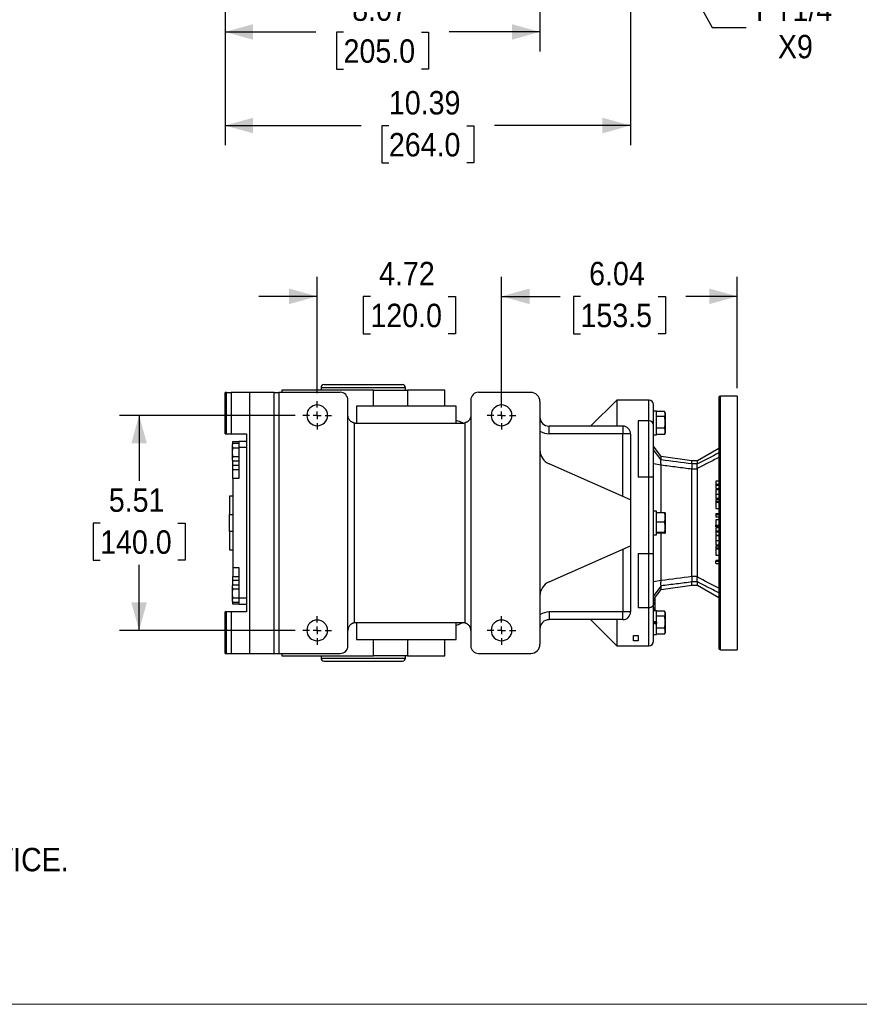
# Model space of a CAD drawing. Header units: inches. Extents: x 0 to 68, y 0 to 44.
# Tile 3 of 18: x 27.2 to 48.7, y 0 to 25.2. Entities that reach past the tile are written whole.
import ezdxf

# ---------------------------------------------------------------- set-up
doc = ezdxf.new("R2010")
doc.units = ezdxf.units.IN
doc.header["$LTSCALE"] = 4
doc.header["$MEASUREMENT"] = 0
doc.linetypes.add('SLD-Center', pattern=[0.75, 0.6, -0.05, 0.05, -0.05])
doc.linetypes.add('SLD-Solid', pattern=[0])
doc.layers.add('CENTER', color=40, linetype='SLD-Center')
doc.layers.add('SLD-DEFPOINTS', color=7, linetype='Continuous')
doc.layers.add('DIMENSIONS', color=140, linetype='SLD-Solid', lineweight=25)
doc.layers.add('TEXT', color=140, linetype='SLD-Solid', lineweight=25)
doc.styles.add('SLDTEXTSTYLE0', font='GOTHIC.TTF', dxfattribs={"width": 0.913})
doc.dimstyles.new('SLDDIMSTYLE0', dxfattribs={"dimtxt": 0.6, "dimasz": 0.72, "dimexe": 0, "dimexo": 0.0625, "dimgap": 0.15, "dimtad": 0, "dimtih": 1, "dimtoh": 1, "dimrnd": 1e-09, "dimzin": 12, "dimdsep": 46, "dimtxsty": 'SLDTEXTSTYLE0', "dimsah": 1, "dimcen": 0.09, "dimadec": 0, "dimazin": 3, "dimtfac": 1, "dimtofl": 0, "dimtmove": 0, "dimatfit": 3, "dimfxl": 0, "dimfrac": 2, "dimtolj": 1, "dimtzin": 12, "dimarcsym": 0})
doc.dimstyles.new('SLDDIMSTYLE3', dxfattribs={"dimtxt": 0.6, "dimasz": 0.72, "dimexe": 0, "dimexo": 0.0625, "dimgap": 0.15, "dimtad": 0, "dimtih": 1, "dimtoh": 1, "dimrnd": 1e-09, "dimzin": 12, "dimdsep": 46, "dimtxsty": 'SLDTEXTSTYLE0', "dimsah": 1, "dimcen": 0.09, "dimadec": 0, "dimazin": 3, "dimtfac": 1, "dimtmove": 0, "dimatfit": 0, "dimfxl": 0, "dimfrac": 2, "dimtolj": 1, "dimtzin": 12, "dimarcsym": 0})
doc.dimstyles.new('SLDDIMSTYLE5', dxfattribs={"dimtxt": 0.6, "dimasz": 0.72, "dimexe": 0, "dimexo": 0.0625, "dimgap": 0.15, "dimtad": 0, "dimtih": 1, "dimtoh": 1, "dimrnd": 1e-09, "dimzin": 12, "dimdsep": 46, "dimtxsty": 'SLDTEXTSTYLE0', "dimsah": 1, "dimcen": 0, "dimadec": 0, "dimazin": 3, "dimtfac": 1, "dimtofl": 0, "dimtmove": 0, "dimatfit": 3, "dimfxl": 0, "dimfrac": 2, "dimtolj": 1, "dimtzin": 12, "dimarcsym": 0})

# ---------------------------------------------------------------- blocks, each defined once
blk = doc.blocks.new('Block2')
at = {"color": 7, "linetype": 'SLD-Solid', "lineweight": 18}
blk.add_line((68, 0), (0, 0), dxfattribs=at)
blk = doc.blocks.new('SW_NOTE_0')
at = {"layer": 'TEXT', "color": 0, "char_height": 0.6, "attachment_point": 1, "style": 'SLDTEXTSTYLE0'}
for s, insert in [('NOTES:', (0, 0.766)), ('  1. DIMENSIONS CAN BE CHANGED BY MANUFACTURER WITHOUT NOTICE.', (0, -0.785)), ('  2. DIMENSIONS DO NOT IMPLY TOLERANCE.', (0, -2.337))]:
    blk.add_mtext(s, dxfattribs=dict(at, insert=insert))
blk = doc.blocks.new('_D_10')
at = {"layer": 'DIMENSIONS'}
for p, q in [((32.448, 30.117), (32.448, 29.583)), ((32.448, 29.083), (32.448, 24.423)), ((40.519, 29.133), (40.519, 24.423)), ((32.448, 24.923), (34.777, 24.923)), ((35.486, 24.919), (35.303, 24.919)), ((35.303, 24.919), (35.303, 23.966)), ((37.481, 24.919), (37.664, 24.919)), ((37.664, 24.919), (37.664, 23.966)), ((40.519, 24.923), (38.19, 24.923)), ((35.303, 23.966), (35.486, 23.966)), ((37.664, 23.966), (37.481, 23.966))]:
    blk.add_line(p, q, dxfattribs=at)
for points in [[(32.448, 24.923), (33.168, 24.723), (33.168, 25.123)], [(40.519, 24.923), (39.799, 25.123), (39.799, 24.723)]]:
    blk.add_solid(points, dxfattribs=at)
at = {"layer": 'DIMENSIONS', "char_height": 0.6, "attachment_point": 1, "style": 'SLDTEXTSTYLE0'}
for s, insert in [('8.07', (35.708, 25.807)), ('205.0', (35.486, 24.733))]:
    blk.add_mtext(s, dxfattribs=dict(at, insert=insert))
blk = doc.blocks.new('_D_11')
at = {"layer": 'DIMENSIONS'}
for p, q in [((32.448, 30.117), (32.448, 29.583)), ((42.842, 29.527), (42.842, 29.07)), ((32.448, 29.083), (32.448, 22.024)), ((42.842, 28.57), (42.842, 22.024)), ((32.448, 22.524), (35.939, 22.524)), ((36.648, 22.519), (36.465, 22.519)), ((36.465, 22.519), (36.465, 21.567)), ((38.643, 22.519), (38.825, 22.519)), ((38.825, 22.519), (38.825, 21.567)), ((42.842, 22.524), (39.352, 22.524)), ((36.465, 21.567), (36.648, 21.567)), ((38.825, 21.567), (38.643, 21.567))]:
    blk.add_line(p, q, dxfattribs=at)
for points in [[(32.448, 22.524), (33.168, 22.324), (33.168, 22.724)], [(42.842, 22.524), (42.122, 22.724), (42.122, 22.324)]]:
    blk.add_solid(points, dxfattribs=at)
at = {"layer": 'DIMENSIONS', "char_height": 0.6, "attachment_point": 1, "style": 'SLDTEXTSTYLE0'}
for s, insert in [('10.39', (36.648, 23.408)), ('264.0', (36.648, 22.333))]:
    blk.add_mtext(s, dxfattribs=dict(at, insert=insert))
blk = doc.blocks.new('_D_14')
at = {"layer": 'DIMENSIONS'}
for p, q in [((42.126, 30.117), (44.934, 25.033)), ((44.934, 25.033), (45.809, 25.033))]:
    blk.add_line(p, q, dxfattribs=at)
blk.add_solid([(42.126, 30.117), (42.299, 29.39), (42.649, 29.584)], dxfattribs=at)
at = {"layer": 'DIMENSIONS', "char_height": 0.6, "attachment_point": 1, "style": 'SLDTEXTSTYLE0'}
for s, insert in [('PT1/4', (46.059, 25.799)), ('X9', (46.619, 24.847))]:
    blk.add_mtext(s, dxfattribs=dict(at, insert=insert))
blk = doc.blocks.new('_D_21')
at = {"layer": 'DIMENSIONS'}
for p, q in [((34.81, 15.661), (34.81, 18.646)), ((39.535, 15.661), (39.535, 18.646)), ((34.81, 18.146), (33.31, 18.146)), ((36.175, 18.142), (35.992, 18.142)), ((35.992, 18.142), (35.992, 17.189)), ((38.17, 18.142), (38.353, 18.142)), ((38.353, 18.142), (38.353, 17.189)), ((39.535, 18.146), (41.035, 18.146)), ((35.992, 17.189), (36.175, 17.189)), ((38.353, 17.189), (38.17, 17.189))]:
    blk.add_line(p, q, dxfattribs=at)
for points in [[(34.81, 18.146), (34.09, 18.346), (34.09, 17.946)], [(39.535, 18.146), (40.255, 17.946), (40.255, 18.346)]]:
    blk.add_solid(points, dxfattribs=at)
at = {"layer": 'DIMENSIONS', "char_height": 0.6, "attachment_point": 1, "style": 'SLDTEXTSTYLE0'}
for s, insert in [('4.72', (36.397, 19.03)), ('120.0', (36.175, 17.956))]:
    blk.add_mtext(s, dxfattribs=dict(at, insert=insert))
blk = doc.blocks.new('_D_22')
at = {"layer": 'DIMENSIONS'}
for p, q in [((39.535, 15.295), (39.535, 18.646)), ((45.578, 15.789), (45.578, 18.646)), ((39.535, 18.146), (40.85, 18.146)), ((41.559, 18.142), (41.376, 18.142)), ((41.376, 18.142), (41.376, 17.189)), ((43.554, 18.142), (43.737, 18.142)), ((43.737, 18.142), (43.737, 17.189)), ((45.578, 18.146), (44.263, 18.146)), ((41.376, 17.189), (41.559, 17.189)), ((43.737, 17.189), (43.554, 17.189))]:
    blk.add_line(p, q, dxfattribs=at)
for points in [[(39.535, 18.146), (40.255, 17.946), (40.255, 18.346)], [(45.578, 18.146), (44.858, 18.346), (44.858, 17.946)]]:
    blk.add_solid(points, dxfattribs=at)
at = {"layer": 'DIMENSIONS', "char_height": 0.6, "attachment_point": 1, "style": 'SLDTEXTSTYLE0'}
for s, insert in [('6.04', (41.781, 19.03)), ('153.5', (41.559, 17.956))]:
    blk.add_mtext(s, dxfattribs=dict(at, insert=insert))
blk = doc.blocks.new('_D_23')
at = {"layer": 'DIMENSIONS'}
for p, q in [((34.245, 15.095), (29.745, 15.095)), ((30.245, 15.095), (30.245, 13.418)), ((29.247, 12.334), (29.064, 12.334)), ((29.064, 12.334), (29.064, 11.382)), ((31.242, 12.334), (31.425, 12.334)), ((31.425, 12.334), (31.425, 11.382)), ((29.064, 11.382), (29.247, 11.382)), ((31.425, 11.382), (31.242, 11.382)), ((30.245, 9.583), (30.245, 11.26)), ((34.245, 9.583), (29.745, 9.583))]:
    blk.add_line(p, q, dxfattribs=at)
for points in [[(30.245, 15.095), (30.045, 14.375), (30.445, 14.375)], [(30.245, 9.583), (30.445, 10.303), (30.045, 10.303)]]:
    blk.add_solid(points, dxfattribs=at)
at = {"layer": 'DIMENSIONS', "char_height": 0.6, "attachment_point": 1, "style": 'SLDTEXTSTYLE0'}
for s, insert in [('5.51', (29.469, 13.223)), ('140.0', (29.247, 12.148))]:
    blk.add_mtext(s, dxfattribs=dict(at, insert=insert))
blk = doc.blocks.new('SW_CENTERMARKSYMBOL_5')
at = {"layer": 'CENTER', "color": 0}
for p, q in [((0, 0.2), (0, 0.366)), ((-0.2, 0), (-0.366, 0)), ((0, 0), (-0.1, 0)), ((0, 0), (0, 0.1)), ((0, 0), (0, -0.1)), ((0, 0), (0.1, 0)), ((0.2, 0), (0.366, 0)), ((0, -0.2), (0, -0.366))]:
    blk.add_line(p, q, dxfattribs=at)
blk = doc.blocks.new('SW_CENTERMARKSYMBOL_6')
at = {"layer": 'CENTER', "color": 0}
for p, q in [((0, 0.2), (0, 0.366)), ((-0.2, 0), (-0.366, 0)), ((0, 0), (-0.1, 0)), ((0, 0), (0, 0.1)), ((0, 0), (0, -0.1)), ((0, 0), (0.1, 0)), ((0.2, 0), (0.366, 0)), ((0, -0.2), (0, -0.366))]:
    blk.add_line(p, q, dxfattribs=at)
blk = doc.blocks.new('SW_CENTERMARKSYMBOL_7')
at = {"layer": 'CENTER', "color": 0}
for p, q in [((0, 0.2), (0, 0.366)), ((-0.2, 0), (-0.366, 0)), ((0, 0), (-0.1, 0)), ((0, 0), (0, 0.1)), ((0, 0), (0, -0.1)), ((0, 0), (0.1, 0)), ((0.2, 0), (0.366, 0)), ((0, -0.2), (0, -0.366))]:
    blk.add_line(p, q, dxfattribs=at)
blk = doc.blocks.new('SW_CENTERMARKSYMBOL_8')
at = {"layer": 'CENTER', "color": 0}
for p, q in [((0, 0.2), (0, 0.366)), ((-0.2, 0), (-0.366, 0)), ((0, 0), (-0.1, 0)), ((0, 0), (0, 0.1)), ((0, 0), (0, -0.1)), ((0, 0), (0.1, 0)), ((0.2, 0), (0.366, 0)), ((0, -0.2), (0, -0.366))]:
    blk.add_line(p, q, dxfattribs=at)

msp = doc.modelspace()

# ---------------------------------------------------------------- linework, layer by layer
for p, q in [((32.448, 14.622), (32.448, 15.685)), ((32.488, 15.685), (32.448, 15.685)), ((32.488, 14.622), (32.488, 15.685)), ((32.488, 15.685), (32.606, 15.685)), ((32.606, 15.685), (32.606, 14.622)), ((33.078, 15.685), (32.606, 15.685)), ((33.078, 15.685), (33.078, 8.993)), ((33.708, 15.685), (33.078, 15.685)), ((33.708, 8.993), (33.708, 15.685)), ((33.708, 15.685), (33.826, 15.685)), ((33.826, 15.685), (33.826, 8.993)), ((35.401, 15.685), (33.826, 15.685)), ((33.905, 15.744), (33.905, 15.685)), ((36.254, 15.744), (33.905, 15.744)), ((34.909, 15.804), (34.909, 15.744)), ((37.074, 15.804), (34.909, 15.804)), ((36.254, 15.331), (36.254, 15.744)), ((36.254, 15.744), (37.121, 15.744)), ((37.074, 15.744), (37.074, 15.804)), ((37.121, 15.744), (37.121, 15.331)), ((38.078, 15.744), (37.121, 15.744)), ((38.078, 15.331), (38.078, 15.744)), ((40.283, 15.685), (38.944, 15.685)), ((35.598, 15.095), (35.598, 15.489)), ((38.747, 15.489), (38.747, 15.095)), ((40.519, 15.449), (40.519, 9.229)), ((42.488, 15.489), (41.818, 14.819)), ((43.314, 15.489), (42.488, 15.489)), ((42.488, 15.489), (42.488, 14.819)), ((43.314, 14.959), (43.314, 15.489)), ((45.578, 15.589), (45.145, 15.589)), ((45.145, 9.089), (45.145, 15.589)), ((45.578, 15.589), (45.578, 9.089)), ((35.816, 15.331), (35.816, 14.898)), ((38.375, 15.331), (35.816, 15.331)), ((38.375, 14.898), (38.375, 15.331)), ((43.511, 15.201), (43.433, 15.201)), ((43.511, 14.595), (43.511, 15.201)), ((43.714, 15.193), (43.511, 15.193)), ((43.735, 15.15), (43.719, 15.184)), ((43.735, 14.788), (43.735, 15.15)), ((35.598, 9.583), (35.598, 15.095)), ((35.755, 14.902), (35.755, 9.776)), ((35.795, 14.898), (38.551, 14.898)), ((38.59, 14.902), (38.59, 9.776)), ((38.747, 15.095), (38.747, 9.583)), ((43.314, 14.959), (43.039, 14.959)), ((43.039, 14.959), (43.039, 13.511)), ((43.314, 13.511), (43.314, 14.959)), ((43.714, 15.063), (43.511, 15.063)), ((42.645, 14.819), (40.755, 14.819)), ((40.755, 14.622), (40.755, 14.819)), ((42.645, 14.819), (42.645, 14.622)), ((43.714, 14.769), (43.511, 14.769)), ((43.719, 14.612), (43.735, 14.647)), ((43.735, 14.647), (43.735, 14.788)), ((32.448, 14.622), (32.488, 14.622)), ((32.488, 14.622), (32.606, 14.622)), ((32.606, 14.622), (32.999, 14.622)), ((32.645, 14.426), (32.803, 14.426)), ((32.645, 14.375), (32.645, 14.426)), ((32.999, 14.426), (32.803, 14.426)), ((32.803, 14.426), (32.803, 14.268)), ((32.999, 14.622), (32.999, 10.056)), ((42.645, 14.622), (40.755, 14.622)), ((42.645, 13.016), (42.645, 14.622)), ((42.842, 14.622), (42.645, 14.622)), ((42.842, 14.622), (42.842, 12.93)), ((43.433, 14.595), (43.511, 14.595)), ((43.714, 14.603), (43.511, 14.603)), ((43.717, 14.613), (43.714, 14.603)), ((32.646, 14.377), (32.63, 14.343)), ((32.63, 14.343), (32.63, 13.957)), ((32.803, 14.377), (32.646, 14.377)), ((32.646, 14.264), (32.803, 14.264)), ((32.803, 14.268), (32.803, 13.481)), ((32.999, 14.268), (32.803, 14.268)), ((43.627, 14.044), (43.433, 14.303)), ((43.627, 13.952), (43.433, 14.209)), ((45.106, 14.248), (44.555, 13.933)), ((32.63, 13.957), (32.644, 13.927)), ((32.63, 13.957), (32.646, 13.923)), ((32.645, 13.813), (32.645, 13.925)), ((32.803, 14.036), (32.646, 14.036)), ((32.803, 13.923), (32.646, 13.923)), ((44.417, 13.933), (43.627, 14.044)), ((43.627, 13.952), (43.627, 14.044)), ((44.555, 13.933), (44.417, 13.933)), ((44.417, 13.853), (44.417, 13.933)), ((44.555, 13.853), (44.555, 13.933)), ((32.803, 13.813), (32.645, 13.813)), ((32.645, 13.71), (32.645, 13.813)), ((32.645, 13.71), (32.803, 13.71)), ((32.645, 13.481), (32.645, 13.71)), ((42.842, 12.93), (40.754, 13.85)), ((43.627, 13.817), (43.433, 13.849)), ((44.417, 13.853), (44.417, 13.853)), ((44.555, 13.853), (44.417, 13.853)), ((44.417, 10.963), (44.417, 13.715)), ((44.555, 13.715), (44.417, 13.715)), ((44.555, 10.963), (44.555, 13.715)), ((32.803, 13.481), (32.645, 13.481)), ((32.645, 13.481), (32.645, 11.197)), ((43.314, 13.511), (43.039, 13.511)), ((43.314, 11.551), (43.314, 13.511)), ((45.106, 13.409), (45.027, 13.409)), ((45.027, 13.409), (45.027, 13.333)), ((45.027, 13.333), (45.106, 13.333)), ((45.027, 13.333), (45.027, 13.3)), ((45.106, 13.3), (45.027, 13.3)), ((45.027, 13.3), (45.027, 13.224)), ((45.027, 13.224), (45.106, 13.224)), ((45.027, 13.195), (45.106, 13.195)), ((32.645, 13.028), (32.566, 13.028)), ((32.566, 13.028), (32.566, 12.556)), ((42.842, 12.93), (42.842, 11.748)), ((45.027, 13.077), (45.106, 13.077)), ((45.027, 12.973), (45.106, 12.973)), ((45.106, 12.937), (45.027, 12.937)), ((45.027, 12.937), (45.027, 12.896)), ((45.027, 12.896), (45.106, 12.896)), ((45.027, 12.896), (45.027, 12.864)), ((43.511, 12.641), (43.433, 12.641)), ((43.511, 12.036), (43.511, 12.641)), ((45.106, 12.864), (45.027, 12.864)), ((45.027, 12.864), (45.027, 12.707)), ((45.027, 12.707), (45.106, 12.707)), ((32.566, 12.556), (32.645, 12.556)), ((32.566, 12.122), (32.566, 12.556)), ((43.511, 12.605), (43.714, 12.605)), ((43.714, 12.605), (43.73, 12.595)), ((43.735, 12.59), (43.732, 12.596)), ((43.735, 12.565), (43.735, 12.59)), ((43.735, 12.087), (43.735, 12.565)), ((45.027, 12.577), (45.106, 12.577)), ((45.027, 12.577), (45.027, 12.545)), ((45.106, 12.545), (45.027, 12.545)), ((45.027, 12.545), (45.027, 12.493)), ((45.027, 12.493), (45.106, 12.493)), ((45.106, 12.416), (45.027, 12.416)), ((45.027, 12.416), (45.027, 12.277)), ((32.645, 12.122), (32.566, 12.122)), ((32.566, 12.122), (32.566, 11.65)), ((43.714, 12.36), (43.511, 12.36)), ((45.027, 12.277), (45.106, 12.277)), ((45.027, 12.242), (45.027, 12.277)), ((45.106, 12.242), (45.027, 12.242)), ((45.106, 12.214), (45.027, 12.214)), ((45.027, 12.214), (45.027, 12.137)), ((45.027, 12.137), (45.106, 12.137)), ((45.027, 12.137), (45.027, 12.105)), ((43.433, 12.036), (43.511, 12.036)), ((43.714, 12.094), (43.511, 12.094)), ((43.714, 12.073), (43.511, 12.073)), ((43.732, 12.082), (43.735, 12.087)), ((45.106, 12.105), (45.027, 12.105)), ((45.027, 12.105), (45.027, 12.028)), ((45.027, 12.028), (45.106, 12.028)), ((45.106, 12.004), (45.027, 12.004)), ((45.027, 11.887), (45.106, 11.887)), ((32.566, 11.65), (32.645, 11.65)), ((40.754, 10.828), (42.842, 11.748)), ((42.645, 11.662), (42.645, 10.056)), ((42.842, 11.748), (42.842, 10.056)), ((45.027, 11.774), (45.106, 11.774)), ((45.106, 11.742), (45.027, 11.742)), ((45.027, 11.742), (45.027, 11.701)), ((45.027, 11.701), (45.106, 11.701)), ((45.027, 11.701), (45.027, 11.669)), ((45.106, 11.669), (45.027, 11.669)), ((45.027, 11.669), (45.027, 11.511)), ((43.039, 11.551), (43.314, 11.551)), ((43.039, 11.551), (43.039, 10.163)), ((43.314, 10.163), (43.314, 11.551)), ((45.027, 11.511), (45.106, 11.511)), ((45.027, 11.382), (45.106, 11.382)), ((45.027, 11.382), (45.027, 11.35)), ((32.645, 11.197), (32.803, 11.197)), ((32.645, 11.197), (32.645, 10.968)), ((32.803, 11.197), (32.803, 10.41)), ((45.106, 11.35), (45.027, 11.35)), ((45.027, 11.297), (45.027, 11.35)), ((45.027, 11.297), (45.106, 11.297)), ((32.645, 10.968), (32.803, 10.968)), ((32.645, 10.865), (32.645, 10.968)), ((32.803, 10.865), (32.645, 10.865)), ((32.645, 10.753), (32.645, 10.865)), ((43.627, 10.861), (43.433, 10.829)), ((44.417, 10.962), (44.417, 10.963)), ((44.555, 10.963), (44.417, 10.963)), ((32.646, 10.756), (32.63, 10.721)), ((32.63, 10.721), (32.63, 10.334)), ((32.646, 10.755), (32.803, 10.755)), ((32.803, 10.642), (32.646, 10.642)), ((43.627, 10.726), (43.433, 10.469)), ((43.433, 10.375), (43.628, 10.634)), ((43.627, 10.634), (44.417, 10.744)), ((44.555, 10.825), (44.417, 10.825)), ((44.417, 10.744), (44.417, 10.825)), ((44.417, 10.744), (44.555, 10.744)), ((44.555, 10.744), (44.555, 10.825)), ((44.555, 10.744), (45.106, 10.43)), ((32.803, 10.414), (32.646, 10.414)), ((32.803, 10.41), (32.803, 10.252)), ((32.999, 10.41), (32.803, 10.41)), ((43.472, 10.378), (43.435, 10.378)), ((43.472, 10.383), (43.472, 10.427)), ((32.63, 10.334), (32.646, 10.3)), ((32.63, 10.334), (32.645, 10.303)), ((32.645, 10.252), (32.645, 10.303)), ((32.803, 10.252), (32.645, 10.252)), ((32.803, 10.301), (32.646, 10.301)), ((32.803, 10.252), (32.999, 10.252)), ((43.314, 10.163), (43.039, 10.163)), ((43.314, 9.189), (43.314, 10.163)), ((43.472, 10.342), (43.433, 10.342)), ((43.472, 10.157), (43.433, 10.157)), ((43.472, 10.11), (43.433, 10.11)), ((43.472, 10.11), (43.472, 10.157)), ((43.472, 10.116), (43.472, 10.126)), ((43.472, 10.083), (43.472, 10.11)), ((32.448, 8.993), (32.448, 10.056)), ((32.488, 10.056), (32.448, 10.056)), ((32.488, 8.993), (32.488, 10.056)), ((32.606, 10.056), (32.488, 10.056)), ((32.606, 10.056), (32.606, 8.993)), ((32.999, 10.056), (32.606, 10.056)), ((42.645, 10.056), (40.755, 10.056)), ((40.755, 10.056), (40.755, 9.859)), ((42.645, 9.859), (40.755, 9.859)), ((41.818, 9.859), (42.488, 9.189)), ((42.488, 9.859), (42.488, 9.189)), ((42.645, 9.859), (42.645, 10.056)), ((42.842, 10.056), (42.645, 10.056)), ((43.511, 10.083), (43.433, 10.083)), ((43.511, 9.804), (43.511, 10.083)), ((43.714, 10.075), (43.511, 10.075)), ((43.714, 9.945), (43.511, 9.945)), ((43.735, 10.031), (43.719, 10.066)), ((43.735, 9.67), (43.735, 10.031)), ((38.551, 9.78), (35.795, 9.78)), ((35.816, 9.78), (35.816, 9.347)), ((38.375, 9.347), (38.375, 9.78)), ((43.511, 9.804), (43.433, 9.804)), ((43.433, 9.793), (43.511, 9.793)), ((43.433, 9.767), (43.511, 9.767)), ((43.511, 9.756), (43.433, 9.756)), ((43.511, 9.8), (43.511, 9.804)), ((43.511, 9.8), (43.511, 9.76)), ((43.511, 9.756), (43.511, 9.76)), ((43.511, 9.477), (43.511, 9.756)), ((43.511, 9.65), (43.714, 9.65)), ((43.735, 9.528), (43.735, 9.67)), ((35.598, 9.189), (35.598, 9.583)), ((35.816, 9.347), (38.375, 9.347)), ((36.254, 8.933), (36.254, 9.347)), ((37.121, 9.347), (37.121, 8.933)), ((38.078, 8.933), (38.078, 9.347)), ((38.747, 9.583), (38.747, 9.189)), ((42.921, 9.45), (43.039, 9.45)), ((42.921, 9.316), (42.921, 9.45)), ((43.039, 9.45), (43.039, 9.316)), ((43.433, 9.477), (43.511, 9.477)), ((43.714, 9.485), (43.511, 9.485)), ((43.717, 9.495), (43.714, 9.485)), ((43.719, 9.494), (43.735, 9.528)), ((42.488, 9.189), (43.314, 9.189)), ((43.039, 9.316), (42.921, 9.316)), ((45.145, 9.089), (45.578, 9.089)), ((32.448, 8.993), (32.488, 8.993)), ((32.488, 8.993), (32.606, 8.993)), ((32.606, 8.993), (33.078, 8.993)), ((33.078, 8.993), (33.708, 8.993)), ((33.708, 8.993), (33.826, 8.993)), ((33.826, 8.993), (35.401, 8.993)), ((33.905, 8.993), (33.905, 8.933)), ((33.905, 8.933), (36.254, 8.933)), ((34.909, 8.933), (34.909, 8.874)), ((34.909, 8.874), (37.074, 8.874)), ((37.121, 8.933), (36.254, 8.933)), ((37.074, 8.874), (37.074, 8.933)), ((37.121, 8.933), (38.078, 8.933)), ((38.944, 8.993), (40.283, 8.993))]:
    msp.add_line(p, q)
for centre, radius, start, end in [((34.988, 15.804), 0.0787, 90, 180), ((35.401, 15.489), 0.197, 0, 90), ((36.996, 15.804), 0.0787, 0, 90), ((38.944, 15.489), 0.197, 90, 180), ((40.283, 15.449), 0.236, 0, 90), ((43.314, 15.37), 0.118, 0, 90), ((45.145, 15.55), 0.0394, 90, 180), ((34.81, 15.095), 0.266, 0, 180), ((39.535, 15.095), 0.266, 0, 180), ((34.81, 15.095), 0.266, 180, 0), ((35.795, 15.095), 0.197, 258.463, 270), ((38.551, 15.095), 0.197, 270, 281.537), ((39.535, 15.095), 0.266, 180, 0), ((40.755, 15.056), 0.236, 180, 270), ((43.314, 14.841), 0.118, 0, 90), ((42.645, 14.622), 0.197, 0, 90), ((40.913, 14.21), 0.394, 180, 246.218), ((40.913, 10.468), 0.394, 113.782, 180), ((34.81, 9.583), 0.266, 0, 180), ((39.535, 9.583), 0.266, 0, 180), ((40.755, 9.622), 0.236, 90, 180), ((42.645, 10.056), 0.197, 270, 0), ((35.795, 9.583), 0.197, 90, 101.537), ((38.551, 9.583), 0.197, 78.463, 90), ((34.81, 9.583), 0.266, 180, 0), ((39.535, 9.583), 0.266, 180, 0), ((35.401, 9.189), 0.197, 270, 0), ((38.944, 9.189), 0.197, 180, 270), ((40.283, 9.229), 0.236, 270, 0), ((43.314, 9.307), 0.118, 270, 0), ((45.145, 9.128), 0.0394, 180, 270), ((34.988, 8.874), 0.0787, 180, 270), ((36.996, 8.874), 0.0787, 270, 0)]:
    msp.add_arc(centre, radius, start, end)
for points, knots in [([(35.992, 15.882), (35.725, 15.882), (35.47, 15.882), (35.093, 15.882), (34.988, 15.882), (34.988, 15.882)], [0, 0, 0, 0, 0.5, 0.5, 1, 1, 1, 1]), ([(36.996, 15.882), (36.996, 15.882), (36.89, 15.882), (36.513, 15.882), (36.258, 15.882), (35.992, 15.882)], [0, 0, 0, 0, 0.5, 0.5, 1, 1, 1, 1]), ([(45.106, 15.55), (45.106, 15.55), (45.106, 15.211), (45.106, 14.007), (45.106, 13.19), (45.106, 11.487), (45.106, 10.671), (45.106, 9.467), (45.106, 9.128), (45.106, 9.128)], [0, 0, 0, 0, 0.25, 0.25, 0.5, 0.5, 0.75, 0.75, 1, 1, 1, 1]), ([(43.714, 15.063), (43.716, 15.066), (43.718, 15.072), (43.722, 15.08), (43.725, 15.088), (43.729, 15.098), (43.732, 15.112), (43.733, 15.128), (43.732, 15.144), (43.728, 15.16), (43.722, 15.177), (43.717, 15.187), (43.714, 15.193)], [0, 0, 0, 0, 0.065626, 0.129314, 0.191102, 0.251029, 0.376936, 0.499881, 0.623047, 0.749331, 0.870833, 1, 1, 1, 1]), ([(35.755, 14.902), (35.753, 14.902), (35.749, 14.903), (35.742, 14.905), (35.736, 14.907), (35.729, 14.909), (35.722, 14.912), (35.716, 14.914), (35.709, 14.917), (35.703, 14.921), (35.697, 14.924), (35.69, 14.928), (35.677, 14.937), (35.656, 14.953), (35.635, 14.978), (35.618, 15.006), (35.608, 15.03), (35.603, 15.05), (35.6, 15.064), (35.598, 15.079), (35.598, 15.089), (35.598, 15.095)], [0, 0, 0, 0, 0.021254, 0.042718, 0.064426, 0.086413, 0.108711, 0.131351, 0.154362, 0.177774, 0.201612, 0.225903, 0.25067, 0.368023, 0.500447, 0.616051, 0.749676, 0.808388, 0.874542, 0.926744, 1, 1, 1, 1]), ([(38.55, 14.898), (38.547, 14.899), (38.514, 14.913), (38.456, 14.936), (38.393, 14.961), (38.375, 14.967)], [0, 0, 0, 0, 0.0689057, 0.7390027, 1, 1, 1, 1]), ([(38.747, 15.095), (38.747, 15.092), (38.747, 15.086), (38.747, 15.078), (38.746, 15.071), (38.745, 15.062), (38.743, 15.05), (38.737, 15.03), (38.727, 15.006), (38.711, 14.978), (38.689, 14.953), (38.667, 14.936), (38.65, 14.925), (38.638, 14.918), (38.626, 14.913), (38.614, 14.909), (38.602, 14.905), (38.594, 14.903), (38.59, 14.902)], [0, 0, 0, 0, 0.039288, 0.073298, 0.102031, 0.125487, 0.191636, 0.250358, 0.383982, 0.499596, 0.63202, 0.749383, 0.794415, 0.837914, 0.880039, 0.920965, 0.960884, 1, 1, 1, 1]), ([(43.714, 14.769), (43.716, 14.775), (43.718, 14.787), (43.722, 14.806), (43.725, 14.824), (43.729, 14.849), (43.732, 14.879), (43.733, 14.916), (43.732, 14.953), (43.728, 14.99), (43.722, 15.027), (43.717, 15.051), (43.714, 15.063)], [0, 0, 0, 0, 0.065885, 0.1298184, 0.191838, 0.2519851, 0.3785659, 0.5021915, 0.6246702, 0.7502725, 0.8713293, 1, 1, 1, 1]), ([(43.433, 13.502), (43.433, 13.822), (43.433, 14.163), (43.433, 14.687), (43.433, 14.841), (43.433, 14.841)], [0, 0, 0, 0, 0.5, 0.5, 1, 1, 1, 1]), ([(43.714, 14.603), (43.716, 14.607), (43.718, 14.614), (43.722, 14.624), (43.725, 14.635), (43.729, 14.648), (43.732, 14.665), (43.733, 14.686), (43.732, 14.707), (43.728, 14.727), (43.722, 14.748), (43.717, 14.762), (43.714, 14.769)], [0, 0, 0, 0, 0.065885, 0.129818, 0.191838, 0.251985, 0.378566, 0.502192, 0.62467, 0.750272, 0.871329, 1, 1, 1, 1]), ([(32.646, 14.377), (32.645, 14.375), (32.643, 14.37), (32.64, 14.363), (32.638, 14.356), (32.635, 14.346), (32.633, 14.335), (32.632, 14.32), (32.633, 14.307), (32.635, 14.293), (32.64, 14.278), (32.644, 14.269), (32.646, 14.264)], [0, 0, 0, 0, 0.065882, 0.129816, 0.191839, 0.251992, 0.378566, 0.502206, 0.618849, 0.74042, 0.867345, 1, 1, 1, 1]), ([(32.646, 14.264), (32.645, 14.259), (32.643, 14.249), (32.64, 14.235), (32.638, 14.221), (32.635, 14.202), (32.633, 14.178), (32.632, 14.15), (32.633, 14.122), (32.635, 14.093), (32.64, 14.065), (32.644, 14.046), (32.646, 14.036)], [0, 0, 0, 0, 0.06553, 0.129129, 0.190835, 0.250689, 0.376891, 0.500138, 0.623002, 0.748991, 0.870648, 1, 1, 1, 1]), ([(32.646, 14.036), (32.645, 14.034), (32.643, 14.029), (32.64, 14.022), (32.638, 14.015), (32.635, 14.005), (32.633, 13.994), (32.632, 13.98), (32.633, 13.966), (32.635, 13.952), (32.64, 13.937), (32.644, 13.928), (32.646, 13.923)], [0, 0, 0, 0, 0.065882, 0.129816, 0.191839, 0.251992, 0.378566, 0.502206, 0.618849, 0.74042, 0.867345, 1, 1, 1, 1]), ([(43.627, 13.817), (43.621, 13.852), (43.618, 13.885), (43.618, 13.934), (43.621, 13.949), (43.627, 13.952)], [0, 0, 0, 0, 0.5, 0.5, 1, 1, 1, 1]), ([(45.106, 14.016), (45.009, 13.966), (44.825, 13.871), (44.642, 13.776), (44.555, 13.731)], [0, 0, 0, 0, 0.524921, 1, 1, 1, 1]), ([(43.627, 12.605), (43.627, 12.763), (43.627, 13.168), (43.627, 13.571), (43.627, 13.817)], [0, 0, 0, 0, 0.390721, 1, 1, 1, 1]), ([(44.417, 13.716), (44.286, 13.733), (44.023, 13.767), (43.759, 13.8), (43.627, 13.817)], [0, 0, 0, 0, 0.4982974, 1, 1, 1, 1]), ([(44.417, 13.716), (44.417, 13.719), (44.417, 13.724), (44.418, 13.731), (44.418, 13.739), (44.418, 13.746), (44.419, 13.753), (44.419, 13.76), (44.419, 13.767), (44.419, 13.774), (44.419, 13.78), (44.42, 13.786), (44.42, 13.792), (44.42, 13.798), (44.42, 13.803), (44.42, 13.81), (44.42, 13.818), (44.42, 13.826), (44.419, 13.834), (44.419, 13.841), (44.418, 13.846), (44.418, 13.851), (44.417, 13.852), (44.417, 13.853)], [0, 0, 0, 0, 0.037115, 0.07423, 0.111289, 0.148235, 0.185011, 0.221562, 0.257834, 0.293774, 0.329332, 0.36446, 0.399115, 0.433253, 0.466836, 0.49983, 0.566452, 0.635291, 0.706027, 0.778288, 0.851666, 0.925721, 1, 1, 1, 1]), ([(44.555, 13.731), (44.554, 13.733), (44.553, 13.736), (44.552, 13.741), (44.551, 13.747), (44.55, 13.754), (44.548, 13.762), (44.547, 13.775), (44.546, 13.791), (44.545, 13.808), (44.546, 13.823), (44.547, 13.833), (44.548, 13.84), (44.55, 13.844), (44.552, 13.848), (44.554, 13.849), (44.555, 13.85)], [0, 0, 0, 0, 0.030103, 0.060991, 0.092689, 0.125218, 0.184032, 0.250061, 0.375577, 0.499997, 0.62451, 0.750142, 0.816098, 0.875273, 0.939717, 1, 1, 1, 1]), ([(44.555, 13.853), (44.555, 13.853), (44.555, 13.853), (44.554, 13.852), (44.554, 13.851), (44.554, 13.851), (44.555, 13.851)], [0, 0, 0, 0, 0.135251, 0.488585, 0.76626, 1, 1, 1, 1]), ([(44.555, 13.715), (44.555, 13.716), (44.555, 13.718), (44.554, 13.722), (44.554, 13.727), (44.554, 13.73), (44.555, 13.731)], [0, 0, 0, 0, 0.135863, 0.490124, 0.767425, 1, 1, 1, 1]), ([(43.433, 13.502), (43.433, 13.502), (43.432, 13.503), (43.432, 13.503), (43.431, 13.504), (43.43, 13.504), (43.429, 13.504), (43.427, 13.505), (43.426, 13.505), (43.422, 13.506), (43.414, 13.507), (43.399, 13.508), (43.382, 13.51), (43.364, 13.51), (43.35, 13.511), (43.338, 13.511), (43.326, 13.511), (43.318, 13.511), (43.314, 13.511)], [0, 0, 0, 0, 0.036633, 0.071755, 0.105365, 0.137463, 0.168047, 0.197117, 0.224673, 0.250715, 0.380365, 0.500281, 0.627563, 0.749855, 0.813026, 0.875735, 0.93804, 1, 1, 1, 1]), ([(45.027, 13.195), (45.027, 13.195), (45.027, 13.195), (45.027, 13.194), (45.027, 13.193), (45.027, 13.192), (45.027, 13.189), (45.027, 13.187), (45.027, 13.183), (45.027, 13.18), (45.027, 13.176), (45.027, 13.172), (45.027, 13.167), (45.027, 13.162), (45.027, 13.156), (45.027, 13.15), (45.027, 13.144), (45.027, 13.138), (45.027, 13.131), (45.027, 13.124), (45.027, 13.117), (45.027, 13.109), (45.027, 13.102), (45.027, 13.094), (45.027, 13.085), (45.027, 13.08), (45.027, 13.077)], [0, 0, 0, 0, 0.042354, 0.084166, 0.125294, 0.166282, 0.206997, 0.247528, 0.288508, 0.329963, 0.371159, 0.411619, 0.451738, 0.491488, 0.53131, 0.571146, 0.611469, 0.652183, 0.693461, 0.734892, 0.776916, 0.819249, 0.863073, 0.907532, 0.953146, 1, 1, 1, 1]), ([(45.027, 13.077), (45.027, 13.073), (45.027, 13.067), (45.027, 13.057), (45.027, 13.048), (45.027, 13.039), (45.027, 13.03), (45.027, 13.022), (45.027, 13.014), (45.027, 13.007), (45.027, 13), (45.027, 12.994), (45.027, 12.989), (45.027, 12.984), (45.027, 12.98), (45.027, 12.977), (45.027, 12.975), (45.027, 12.974), (45.027, 12.973)], [0, 0, 0, 0, 0.0678674, 0.1332308, 0.19643, 0.2589291, 0.3203354, 0.3813911, 0.4426165, 0.5049834, 0.5672549, 0.6281622, 0.6887408, 0.749142, 0.8098128, 0.8716425, 0.9348936, 1, 1, 1, 1]), ([(43.714, 12.36), (43.716, 12.365), (43.718, 12.375), (43.722, 12.391), (43.725, 12.406), (43.729, 12.426), (43.732, 12.452), (43.733, 12.483), (43.732, 12.513), (43.728, 12.544), (43.722, 12.574), (43.717, 12.594), (43.714, 12.605)], [0, 0, 0, 0, 0.065885, 0.129818, 0.191838, 0.251985, 0.378566, 0.502192, 0.62467, 0.750272, 0.871329, 1, 1, 1, 1]), ([(43.714, 12.094), (43.716, 12.1), (43.718, 12.111), (43.722, 12.128), (43.725, 12.144), (43.729, 12.166), (43.732, 12.194), (43.733, 12.227), (43.732, 12.26), (43.728, 12.293), (43.722, 12.326), (43.717, 12.348), (43.714, 12.36)], [0, 0, 0, 0, 0.0656263, 0.1293144, 0.1911015, 0.2510286, 0.3769356, 0.4998814, 0.6230466, 0.7493308, 0.870833, 1, 1, 1, 1]), ([(43.627, 10.861), (43.627, 11.107), (43.627, 11.51), (43.627, 11.915), (43.627, 12.073)], [0, 0, 0, 0, 0.60928, 1, 1, 1, 1]), ([(43.714, 12.073), (43.716, 12.074), (43.718, 12.075), (43.722, 12.076), (43.725, 12.077), (43.729, 12.079), (43.732, 12.081), (43.733, 12.084), (43.732, 12.086), (43.728, 12.089), (43.722, 12.091), (43.717, 12.093), (43.714, 12.094)], [0, 0, 0, 0, 0.065885, 0.129818, 0.191838, 0.251985, 0.378566, 0.502192, 0.62467, 0.750272, 0.871329, 1, 1, 1, 1]), ([(45.027, 12.004), (45.027, 12.004), (45.027, 12.004), (45.027, 12.003), (45.027, 12.002), (45.027, 12), (45.027, 11.998), (45.027, 11.995), (45.027, 11.992), (45.027, 11.989), (45.027, 11.985), (45.027, 11.98), (45.027, 11.976), (45.027, 11.97), (45.027, 11.965), (45.027, 11.959), (45.027, 11.953), (45.027, 11.947), (45.027, 11.94), (45.027, 11.933), (45.027, 11.926), (45.027, 11.918), (45.027, 11.911), (45.027, 11.903), (45.027, 11.895), (45.027, 11.89), (45.027, 11.887)], [0, 0, 0, 0, 0.038404, 0.076627, 0.114907, 0.153118, 0.192186, 0.231491, 0.271376, 0.312496, 0.353757, 0.394628, 0.435514, 0.476109, 0.517103, 0.558485, 0.600365, 0.643041, 0.686054, 0.729561, 0.772907, 0.816963, 0.861261, 0.906643, 0.952839, 1, 1, 1, 1]), ([(45.027, 11.887), (45.027, 11.883), (45.027, 11.876), (45.027, 11.866), (45.027, 11.856), (45.027, 11.846), (45.027, 11.837), (45.027, 11.828), (45.027, 11.82), (45.027, 11.813), (45.027, 11.806), (45.027, 11.799), (45.027, 11.793), (45.027, 11.788), (45.027, 11.783), (45.027, 11.78), (45.027, 11.776), (45.027, 11.775), (45.027, 11.774)], [0, 0, 0, 0, 0.068064, 0.133286, 0.196521, 0.257665, 0.317864, 0.376965, 0.435836, 0.494665, 0.553441, 0.612694, 0.672462, 0.733564, 0.796165, 0.861295, 0.928944, 1, 1, 1, 1]), ([(43.314, 11.551), (43.317, 11.551), (43.321, 11.551), (43.327, 11.551), (43.334, 11.551), (43.34, 11.551), (43.347, 11.551), (43.353, 11.551), (43.359, 11.551), (43.366, 11.551), (43.372, 11.551), (43.377, 11.551), (43.383, 11.551), (43.389, 11.551), (43.394, 11.551), (43.403, 11.55), (43.414, 11.55), (43.422, 11.55), (43.427, 11.549), (43.43, 11.549), (43.432, 11.548), (43.432, 11.548), (43.433, 11.548)], [0, 0, 0, 0, 0.034198, 0.068597, 0.103205, 0.138031, 0.173083, 0.20837, 0.243898, 0.279676, 0.31571, 0.352008, 0.388577, 0.425424, 0.462553, 0.499973, 0.619983, 0.749422, 0.80312, 0.862785, 0.928414, 1, 1, 1, 1]), ([(43.433, 10.269), (43.433, 10.332), (43.433, 10.507), (43.433, 10.994), (43.433, 11.284), (43.433, 11.548)], [0, 0, 0, 0, 0.5, 0.5, 1, 1, 1, 1]), ([(43.627, 10.726), (43.621, 10.729), (43.618, 10.744), (43.618, 10.793), (43.621, 10.826), (43.627, 10.861)], [0, 0, 0, 0, 0.5, 0.5, 1, 1, 1, 1]), ([(44.417, 10.825), (44.417, 10.825), (44.417, 10.826), (44.418, 10.828), (44.418, 10.83), (44.418, 10.832), (44.419, 10.834), (44.419, 10.837), (44.419, 10.841), (44.419, 10.844), (44.419, 10.848), (44.42, 10.852), (44.42, 10.856), (44.42, 10.861), (44.42, 10.865), (44.42, 10.872), (44.42, 10.88), (44.42, 10.892), (44.419, 10.904), (44.419, 10.917), (44.418, 10.932), (44.418, 10.947), (44.417, 10.957), (44.417, 10.962)], [0, 0, 0, 0, 0.037149, 0.074299, 0.111393, 0.148375, 0.185187, 0.221773, 0.25808, 0.294055, 0.329648, 0.364811, 0.399499, 0.43367, 0.467285, 0.500311, 0.566869, 0.635642, 0.706308, 0.778499, 0.851805, 0.92579, 1, 1, 1, 1]), ([(44.555, 10.828), (44.554, 10.828), (44.553, 10.829), (44.552, 10.83), (44.551, 10.832), (44.55, 10.834), (44.548, 10.838), (44.547, 10.845), (44.546, 10.855), (44.545, 10.87), (44.546, 10.887), (44.547, 10.902), (44.548, 10.916), (44.55, 10.926), (44.552, 10.936), (44.554, 10.943), (44.555, 10.947)], [0, 0, 0, 0, 0.030103, 0.060991, 0.092689, 0.125218, 0.184032, 0.250061, 0.375577, 0.499997, 0.62451, 0.750142, 0.816098, 0.875273, 0.939717, 1, 1, 1, 1]), ([(44.555, 10.963), (44.555, 10.962), (44.555, 10.96), (44.554, 10.955), (44.554, 10.951), (44.554, 10.948), (44.555, 10.947)], [0, 0, 0, 0, 0.135251, 0.488585, 0.76626, 1, 1, 1, 1]), ([(32.646, 10.755), (32.645, 10.753), (32.643, 10.748), (32.64, 10.741), (32.638, 10.734), (32.635, 10.724), (32.633, 10.712), (32.632, 10.698), (32.633, 10.685), (32.635, 10.671), (32.64, 10.656), (32.644, 10.647), (32.646, 10.642)], [0, 0, 0, 0, 0.065882, 0.129816, 0.191839, 0.251992, 0.378566, 0.502206, 0.618849, 0.74042, 0.867345, 1, 1, 1, 1]), ([(32.646, 10.642), (32.645, 10.637), (32.643, 10.627), (32.64, 10.613), (32.638, 10.599), (32.635, 10.58), (32.633, 10.556), (32.632, 10.528), (32.633, 10.499), (32.635, 10.471), (32.64, 10.443), (32.644, 10.424), (32.646, 10.414)], [0, 0, 0, 0, 0.06553, 0.129129, 0.190835, 0.250689, 0.376891, 0.500138, 0.623002, 0.748991, 0.870648, 1, 1, 1, 1]), ([(44.417, 10.825), (44.286, 10.808), (44.023, 10.775), (43.759, 10.742), (43.627, 10.726)], [0, 0, 0, 0, 0.498297, 1, 1, 1, 1]), ([(44.555, 10.825), (44.555, 10.825), (44.555, 10.825), (44.554, 10.826), (44.554, 10.827), (44.554, 10.827), (44.555, 10.828)], [0, 0, 0, 0, 0.135863, 0.490124, 0.767425, 1, 1, 1, 1]), ([(45.106, 10.546), (45.009, 10.595), (44.825, 10.689), (44.642, 10.782), (44.555, 10.827)], [0, 0, 0, 0, 0.524921, 1, 1, 1, 1]), ([(32.646, 10.414), (32.645, 10.412), (32.643, 10.407), (32.64, 10.4), (32.638, 10.393), (32.635, 10.383), (32.633, 10.372), (32.632, 10.357), (32.633, 10.344), (32.635, 10.33), (32.64, 10.315), (32.644, 10.306), (32.646, 10.301)], [0, 0, 0, 0, 0.065882, 0.129816, 0.191839, 0.251992, 0.378566, 0.502206, 0.618849, 0.74042, 0.867345, 1, 1, 1, 1]), ([(43.472, 10.342), (43.472, 10.349), (43.472, 10.363), (43.472, 10.376), (43.472, 10.377), (43.472, 10.377)], [0, 0, 0, 0, 0.352207, 0.703872, 1, 1, 1, 1]), ([(43.433, 10.269), (43.433, 10.267), (43.432, 10.264), (43.432, 10.258), (43.431, 10.252), (43.43, 10.247), (43.429, 10.242), (43.427, 10.238), (43.426, 10.233), (43.422, 10.224), (43.414, 10.21), (43.401, 10.196), (43.389, 10.186), (43.378, 10.179), (43.366, 10.173), (43.353, 10.169), (43.34, 10.165), (43.327, 10.163), (43.319, 10.163), (43.314, 10.163)], [0, 0, 0, 0, 0.036551, 0.071613, 0.105184, 0.137265, 0.167854, 0.196951, 0.224557, 0.25067, 0.380121, 0.500159, 0.574686, 0.64808, 0.720392, 0.791679, 0.862, 0.931418, 1, 1, 1, 1]), ([(43.433, 10.311), (43.433, 10.311), (43.433, 10.313), (43.433, 10.309), (43.433, 10.295), (43.433, 10.273), (43.433, 10.256)], [0, 0, 0, 0, 0.0058308, 0.1715359, 0.3374371, 1, 1, 1, 1]), ([(43.472, 10.163), (43.472, 10.166), (43.472, 10.185), (43.472, 10.217), (43.472, 10.258), (43.472, 10.29), (43.472, 10.319), (43.472, 10.335), (43.472, 10.342)], [0, 0, 0, 0, 0.065817, 0.376924, 0.532853, 0.688448, 0.844078, 1, 1, 1, 1]), ([(43.714, 9.945), (43.716, 9.948), (43.718, 9.953), (43.722, 9.962), (43.725, 9.97), (43.729, 9.98), (43.732, 9.994), (43.733, 10.01), (43.732, 10.026), (43.728, 10.042), (43.722, 10.058), (43.717, 10.069), (43.714, 10.075)], [0, 0, 0, 0, 0.065534, 0.129135, 0.19084, 0.250689, 0.376902, 0.500138, 0.623013, 0.748991, 0.870654, 1, 1, 1, 1]), ([(43.714, 9.65), (43.716, 9.657), (43.718, 9.669), (43.722, 9.688), (43.725, 9.706), (43.729, 9.731), (43.732, 9.761), (43.733, 9.798), (43.732, 9.835), (43.728, 9.872), (43.722, 9.909), (43.717, 9.933), (43.714, 9.945)], [0, 0, 0, 0, 0.065885, 0.129818, 0.191838, 0.251985, 0.378566, 0.502192, 0.62467, 0.750272, 0.871329, 1, 1, 1, 1]), ([(35.755, 9.776), (35.753, 9.775), (35.749, 9.775), (35.742, 9.773), (35.735, 9.771), (35.729, 9.769), (35.722, 9.766), (35.716, 9.763), (35.709, 9.76), (35.703, 9.757), (35.697, 9.754), (35.69, 9.75), (35.677, 9.741), (35.656, 9.724), (35.635, 9.699), (35.618, 9.672), (35.608, 9.648), (35.603, 9.628), (35.6, 9.614), (35.598, 9.599), (35.598, 9.589), (35.598, 9.583)], [0, 0, 0, 0, 0.021397, 0.042999, 0.064835, 0.086927, 0.109299, 0.131976, 0.154979, 0.178329, 0.202047, 0.226152, 0.250663, 0.368119, 0.500438, 0.616056, 0.749666, 0.808331, 0.874532, 0.926835, 1, 1, 1, 1]), ([(38.55, 9.78), (38.546, 9.778), (38.513, 9.765), (38.455, 9.741), (38.392, 9.717), (38.375, 9.711)], [0, 0, 0, 0, 0.082143, 0.748065, 1, 1, 1, 1]), ([(38.747, 9.583), (38.747, 9.586), (38.747, 9.592), (38.747, 9.6), (38.746, 9.607), (38.745, 9.616), (38.743, 9.628), (38.737, 9.648), (38.727, 9.672), (38.711, 9.699), (38.689, 9.724), (38.667, 9.742), (38.65, 9.753), (38.638, 9.759), (38.627, 9.765), (38.615, 9.769), (38.602, 9.773), (38.594, 9.775), (38.59, 9.776)], [0, 0, 0, 0, 0.039264, 0.073265, 0.102003, 0.125479, 0.19163, 0.250351, 0.383963, 0.499593, 0.631915, 0.749384, 0.794001, 0.837308, 0.879425, 0.920483, 0.960624, 1, 1, 1, 1]), ([(43.714, 9.485), (43.716, 9.489), (43.718, 9.496), (43.722, 9.506), (43.725, 9.516), (43.729, 9.53), (43.732, 9.547), (43.733, 9.568), (43.732, 9.589), (43.728, 9.609), (43.722, 9.63), (43.717, 9.643), (43.714, 9.65)], [0, 0, 0, 0, 0.065885, 0.129818, 0.191838, 0.251985, 0.378566, 0.502192, 0.62467, 0.750272, 0.871329, 1, 1, 1, 1]), ([(34.988, 8.796), (34.988, 8.796), (35.093, 8.796), (35.47, 8.796), (35.725, 8.796), (35.992, 8.796)], [0, 0, 0, 0, 0.5, 0.5, 1, 1, 1, 1]), ([(35.992, 8.796), (36.258, 8.796), (36.513, 8.796), (36.89, 8.796), (36.996, 8.796), (36.996, 8.796)], [0, 0, 0, 0, 0.5, 0.5, 1, 1, 1, 1])]:
    msp.add_open_spline(points, degree=3, knots=knots)
for points in [[(43.433, 14.84), (43.433, 15.185), (43.433, 15.37), (43.433, 15.37)], [(40.519, 14.693), (40.589, 14.647), (40.672, 14.622), (40.755, 14.622)], [(44.417, 13.853), (44.154, 13.886), (43.891, 13.919), (43.627, 13.952)], [(45.106, 14.132), (44.922, 14.038), (44.738, 13.945), (44.555, 13.851)], [(44.417, 13.716), (44.417, 13.716), (44.417, 13.715), (44.417, 13.715)], [(43.433, 11.548), (43.433, 12.196), (43.433, 12.883), (43.433, 13.502)], [(44.417, 10.962), (44.154, 10.928), (43.891, 10.894), (43.627, 10.861)], [(45.106, 10.662), (44.922, 10.757), (44.738, 10.852), (44.555, 10.947)], [(43.627, 10.634), (43.627, 10.634), (43.627, 10.664), (43.627, 10.726)], [(44.417, 10.825), (44.417, 10.825), (44.417, 10.825), (44.417, 10.825)], [(43.433, 9.307), (43.433, 9.307), (43.433, 9.656), (43.433, 10.269)], [(40.755, 10.056), (40.672, 10.056), (40.589, 10.031), (40.519, 9.985)]]:
    msp.add_open_spline(points, degree=3)

# ---------------------------------------------------------------- block references
at = {"layer": 'CENTER'}
for name, p in [('SW_CENTERMARKSYMBOL_7', (34.81, 15.095)), ('SW_CENTERMARKSYMBOL_6', (39.535, 15.095)), ('SW_CENTERMARKSYMBOL_8', (34.81, 9.583)), ('SW_CENTERMARKSYMBOL_5', (39.535, 9.583))]:
    msp.add_blockref(name, p, dxfattribs=at)
at = {"layer": 'SLD-DEFPOINTS'}
msp.add_blockref('Block2', (0, 0), dxfattribs=at)
at = {"layer": 'TEXT'}
msp.add_blockref('SW_NOTE_0', (1.458, 4.795), dxfattribs=at)

# ---------------------------------------------------------------- dimensions: what is measured, and where the dimension line sits
at = {"layer": 'DIMENSIONS'}
for base, p1, p2, angle, picture, middle in [((40.519, 24.923), (32.448, 30.317), (40.519, 29.333), 0, '_D_10', (36.484, 24.923)), ((45.578, 18.146), (39.535, 15.095), (45.578, 15.589), 0, '_D_22', (42.557, 18.146)), ((30.245, 9.583), (34.445, 15.095), (34.445, 9.583), 90, '_D_23', (30.245, 12.339))]:
    dim = msp.add_linear_dim(base=base, p1=p1, p2=p2, angle=angle, dimstyle='SLDDIMSTYLE0', dxfattribs=at)
    dim.commit()
    dim.dimension.update_dxf_attribs({"geometry": picture, "text_midpoint": middle, "dimtype": 160})
for base, p1, p2, dimstyle, picture, middle in [((42.842, 22.524), (32.448, 30.317), (42.842, 29.727), 'SLDDIMSTYLE0', '_D_11', (37.645, 22.524)), ((39.5349, 18.1465), (34.8105, 15.4606), (39.5349, 15.4606), 'SLDDIMSTYLE3', '_D_21', (37.1727, 18.1465))]:
    dim = msp.add_linear_dim(base=base, p1=p1, p2=p2, dimstyle=dimstyle, dxfattribs=at)
    dim.commit()
    dim.dimension.update_dxf_attribs({"geometry": picture, "text_midpoint": middle, "dimtype": 160})
dim = msp.add_radius_dim(center=(42.015, 30.317), mpoint=(42.126, 30.117), text='PT1/4\\PX9', dimstyle='SLDDIMSTYLE5', override={"dimpost": '<>'}, dxfattribs=at)
dim.commit()
dim.dimension.update_dxf_attribs({"geometry": '_D_14', "text_midpoint": (47.085, 25.033), "dimtype": 164})

doc.saveas('drawing.dxf')
